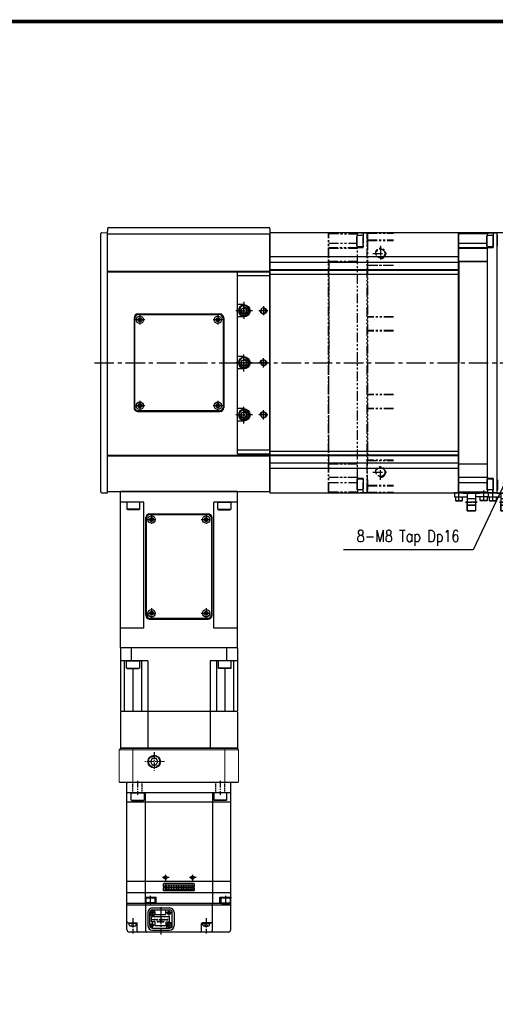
# Model space of a CAD drawing. Extents: x 8754 to 13695, y -84307 to -82568.
# Tile 16 of 34: x 9583 to 9949, y -83324 to -82568. Entities that reach past the tile are written whole.
import ezdxf

# ---------------------------------------------------------------- set-up
doc = ezdxf.new("R2010")
doc.units = 0
doc.header["$LTSCALE"] = 4
doc.header["$MEASUREMENT"] = 0
for name, pattern in [('CENTER', [2, 1.25, -0.25, 0.25, -0.25]), ('HIDDEN', [0.375, 0.25, -0.125]), ('PHANTOM', [2.5, 1.25, -0.25, 0.25, -0.25, 0.25, -0.25])]:
    doc.linetypes.add(name, pattern=pattern)
doc.layers.get('0').update_dxf_attribs({"linetype": 'CONTINUOUS'})
for name, color, linetype in [('0.CENTER', 1, 'CENTER'), ('CENTER', 1, 'CENTER'), ('CL', 1, 'CENTER'), ('HATCH', 1, 'CONTINUOUS'), ('HIDDEN', 3, 'HIDDEN'), ('PHANTOM', 6, 'PHANTOM'), ('RED', 1, 'CONTINUOUS')]:
    doc.layers.add(name, color=color, linetype=linetype)
doc.styles.add('GHS', font='romans.shx', dxfattribs={"width": 0.8, "bigfont": 'ghs.shx'})
doc.dimstyles.new('P3', dxfattribs={"dimscale": 3, "dimtxt": 3, "dimasz": 2.5, "dimexe": 1, "dimexo": 1, "dimgap": 1, "dimtad": 1, "dimdec": 3, "dimdsep": 46, "dimtxsty": 'GHS', "dimcen": 0, "dimclrd": 4, "dimclre": 4, "dimclrt": 4, "dimadec": 0, "dimazin": 0, "dimtfac": 1, "dimtdec": 3, "dimtmove": 0, "dimatfit": 3, "dimfxl": 0, "dimtolj": 1, "dimarcsym": 0})

# ---------------------------------------------------------------- blocks, each defined once
blk = doc.blocks.new('A$C2476062C')
for p, q in [((-4.7, 4.25), (-5, 3.73)), ((-5, 3.73), (-5, -3.73)), ((-4.7, 4.25), (-4.7, -4.25)), ((-4.7, 4.25), (0, 4.25)), ((0, 4.25), (0, -4.25)), ((-4.7, -4.25), (-5, -3.73)), ((0, -4.25), (-4.7, -4.25))]:
    blk.add_line(p, q)
blk = doc.blocks.new('A$C13C02A8A')
for p, q in [((0, 0), (0, 140)), ((25, 140), (0, 140)), ((25, 137), (0, 137)), ((25, 0), (25, 140)), ((20, 114.75), (25, 114.75)), ((20, 112.35), (18, 111.2)), ((18, 111.2), (18, 108.8)), ((18, 108.8), (20, 107.65)), ((22, 111.2), (20, 112.35)), ((20, 107.65), (22, 108.8)), ((22, 108.8), (22, 111.2)), ((20, 105.25), (25, 105.25)), ((18, 71.2), (20, 72.35)), ((18, 68.8), (18, 71.2)), ((20, 67.65), (18, 68.8)), ((20, 74.75), (25, 74.75)), ((20, 72.35), (22, 71.2)), ((22, 68.8), (20, 67.65)), ((22, 71.2), (22, 68.8)), ((20, 65.25), (25, 65.25)), ((18, 31.2), (20, 32.35)), ((18, 28.8), (18, 31.2)), ((20, 34.75), (25, 34.75)), ((20, 32.35), (22, 31.2)), ((22, 31.2), (22, 28.8)), ((20, 27.65), (18, 28.8)), ((22, 28.8), (20, 27.65)), ((20, 25.25), (25, 25.25)), ((25, 3), (0, 3)), ((25, 0), (0, 0))]:
    blk.add_line(p, q)
for centre, radius in [((20, 110), 4.25), ((20, 110), 3.73), ((5, 110), 2.1), ((5, 70), 2.1), ((20, 70), 4.25), ((20, 70), 3.73), ((5, 30), 2.1), ((20, 30), 4.25), ((20, 30), 3.73)]:
    blk.add_circle(centre, radius)
for centre in [(20, 110), (20, 70), (20, 30)]:
    blk.add_arc(centre, 4.75, 90, 270)
at = {"layer": 'CENTER'}
for p, q in [((20, 116.75), (20, 103.25)), ((13.25, 110), (26.75, 110)), ((20, 63.25), (20, 76.75)), ((13.25, 70), (26.75, 70)), ((20, 23.25), (20, 36.75)), ((13.25, 30), (26.75, 30))]:
    blk.add_line(p, q, dxfattribs=at)
at = {"layer": 'CENTER', "ltscale": 3}
for p, q in [((1.5, 110), (8.5, 110)), ((5, 113.5), (5, 106.5)), ((1.5, 70), (8.5, 70)), ((5, 66.5), (5, 73.5)), ((5, 26.5), (5, 33.5)), ((1.5, 30), (8.5, 30))]:
    blk.add_line(p, q, dxfattribs=at)
at = {"layer": 'HATCH'}
for centre, start, end in [((5, 110), 90, 0), ((5, 70), 0, 270), ((5, 30), 0, 270)]:
    blk.add_arc(centre, 2.5, start, end, dxfattribs=at)
blk = doc.blocks.new('A$C666675B6')
for p, q in [((-99.75, -29.26), (-99.75, 0.25)), ((-99.64, 0), (-99.75, 0.11)), ((99.64, 0), (-99.64, 0)), ((-98, 0.14), (-98, 0.25)), ((-97.41, 0.14), (-98, 0.14)), ((-89.85, 0.14), (-97.41, 0.14)), ((-89.85, 0.01), (-89.85, 0.14)), ((89.85, 0.01), (89.85, 0.14)), ((89.85, 0.14), (97.41, 0.14)), ((97.41, 0.14), (98, 0.14)), ((98, 0.14), (98, 0.25)), ((99.64, 0), (99.75, 0.11)), ((99.75, -29.26), (99.75, 0.25)), ((-99.25, -3.04), (-88.68, -3.04)), ((-99.24, -29.47), (-99.15, -7.49)), ((-97.75, -7.49), (-99.15, -7.49)), ((89.25, -7.49), (-89.25, -7.49)), ((-88.61, -7), (-88.68, -3.04)), ((-88.25, -7.49), (-88.25, -29.47)), ((-88, -29.47), (-88, -7.49)), ((-77.94, -7.49), (-77.94, -29.47)), ((-77.78, -29.47), (-77.78, -7.49)), ((77.78, -29.47), (77.78, -7.49)), ((77.94, -7.49), (77.94, -29.47)), ((88, -29.47), (88, -7.49)), ((88.25, -7.49), (88.25, -29.47)), ((88.61, -7), (88.68, -3.04)), ((99.25, -3.04), (88.68, -3.04)), ((97.75, -7.49), (99.15, -7.49)), ((99.24, -29.47), (99.15, -7.49)), ((-91.98, -29.47), (-91.98, -8.04)), ((91.98, -29.47), (91.98, -8.04)), ((99.25, -29.47), (-99.25, -29.47)), ((99.25, -29.76), (-99.25, -29.76)), ((-77.78, -29.47), (0, -29.47)), ((77.78, -29.47), (0, -29.47))]:
    blk.add_line(p, q)
for centre, radius, start, end in [((-99.25, -2.54), 0.5, 180, 270), ((-99.05, -6.79), 0.7, 180, 269.99987), ((-88.11, -6.99), 0.5, 180.97365, 270), ((88.11, -6.99), 0.5, 270, 359.02635), ((99.05, -6.79), 0.7, 270.00013, 0), ((99.25, -2.54), 0.5, 270, 0), ((-99.25, -28.97), 0.5, 180, 270), ((-99.25, -29.26), 0.5, 180, 270), ((99.25, -28.97), 0.5, 270, 0), ((99.25, -29.26), 0.5, 270, 360)]:
    blk.add_arc(centre, radius, start, end)
blk = doc.blocks.new('A$C54DE511D')
for p, q in [((0, 3), (0, 128)), ((198, 128), (0, 128)), ((28.5, 3), (28.5, 128)), ((29, 3), (29, 128)), ((170, 3), (170, 128)), ((170.5, 3), (170.5, 128)), ((198, 3), (198, 128)), ((64.5, 92.5), (133.5, 92.5)), ((61.5, 26.5), (61.5, 89.5)), ((136.5, 26.5), (136.5, 89.5)), ((64.5, 23.5), (133.5, 23.5)), ((198, 3), (0, 3))]:
    blk.add_line(p, q)
for centre in [(59, 108), (99, 108), (139, 108)]:
    blk.add_circle(centre, 2.1)
for centre, start, end in [((64.5, 89.5), 90, 180), ((133.5, 89.5), 0, 90), ((64.5, 26.5), 180, 270), ((133.5, 26.5), 270, 0)]:
    blk.add_arc(centre, 3, start, end)
at = {"layer": 'CENTER', "ltscale": 0.2}
for p, q in [((62.5, 108), (55.5, 108)), ((59, 104.5), (59, 111.5)), ((102.5, 108), (95.5, 108)), ((135.5, 108), (142.5, 108)), ((139, 104.5), (139, 111.5))]:
    blk.add_line(p, q, dxfattribs=at)
at = {"layer": 'RED'}
for centre in [(59, 108), (99, 108), (139, 108)]:
    blk.add_arc(centre, 2.5, 270, 180, dxfattribs=at)
blk = doc.blocks.new('A$C598654BA')
for p, q in [((0, 3), (0, 65)), ((3, 68), (71, 68)), ((74, 65), (74, 3)), ((71, 0), (3, 0))]:
    blk.add_line(p, q)
for centre, start, end in [((3, 65), 90, 180), ((71, 65), 0, 90), ((3, 3), 180, 270), ((71, 3), 270, 0)]:
    blk.add_arc(centre, 3, start, end)
blk = doc.blocks.new('A$C5CE57031')
for p, q in [((2.85, 4), (1.85, 3.43)), ((1.85, 3.43), (1.85, 2.27)), ((1.85, 2.27), (2.85, 1.7)), ((3.85, 3.43), (2.85, 4)), ((2.85, 1.7), (3.85, 2.27)), ((3.85, 2.27), (3.85, 3.43))]:
    blk.add_line(p, q)
for radius in [2.85, 1.5]:
    blk.add_circle((2.85, 2.85), radius)
at = {"layer": 'CENTER', "ltscale": 0.5}
for p, q in [((6.7, 2.85), (-1, 2.85)), ((2.85, 6.7), (2.85, -1))]:
    blk.add_line(p, q, dxfattribs=at)
blk = doc.blocks.new('A$C3C3C1E8B')
for p, q in [((0, 1.15), (-1, 0.58)), ((-1, 0.58), (-1, -0.58)), ((1, 0.58), (0, 1.15)), ((1, -0.58), (1, 0.58)), ((-1, -0.58), (0, -1.15)), ((0, -1.15), (1, -0.58))]:
    blk.add_line(p, q)
for radius in [2.85, 1.5]:
    blk.add_circle((0, 0), radius)
at = {"layer": 'CENTER'}
for p, q in [((-3.85, 0), (3.85, 0)), ((0, 3.85), (0, -3.85))]:
    blk.add_line(p, q, dxfattribs=at)
blk = doc.blocks.new('A$C42A54441')
for p, q in [((0.08, 4.51), (0, 0)), ((0.58, 5), (199.42, 5)), ((199.92, 4.51), (200, 0)), ((0, 0), (200, 0))]:
    blk.add_line(p, q)
for centre, start, end in [((0.58, 4.5), 90, 179), ((199.42, 4.5), 1.00004, 90)]:
    blk.add_arc(centre, 0.5, start, end)
blk = doc.blocks.new('A$C6F3107FC')
for p, q in [((0.07, 0.98), (0, 5)), ((125.2, 5), (0, 5)), ((124.13, 0), (1.07, 0)), ((125.13, 0.98), (125.2, 5))]:
    blk.add_line(p, q)
for centre, start, end in [((1.07, 1), 181, 270), ((124.13, 1), 270, 359)]:
    blk.add_arc(centre, 1, start, end)
blk = doc.blocks.new('A$C3AC77BE8')
for p, q in [((-45, -119), (-45, 1)), ((45, 1), (-45, 1)), ((45, -119), (45, 1)), ((-27, -7), (-45, -7)), ((-27, -104), (-27, -7)), ((27, -104), (27, -7)), ((45, -7), (27, -7)), ((-25.5, -94), (-25.5, -19)), ((-22.5, -16), (22.5, -16)), ((25.5, -94), (25.5, -19)), ((-22.5, -97), (22.5, -97)), ((-27, -104), (-45, -104)), ((45, -104), (27, -104)), ((45, -119), (-45, -119))]:
    blk.add_line(p, q)
for centre, start, end in [((-22.5, -19), 90, 180), ((22.5, -19), 0, 90), ((-22.5, -94), 180, 270), ((22.5, -94), 270, 0)]:
    blk.add_arc(centre, 3, start, end)
blk = doc.blocks.new('A$C65A35FE7')
at = {"ltscale": 3}
for p, q in [((-4, -73), (-4, 1)), ((-1, 4), (43, 4)), ((46, 1), (46, -73)), ((43, -76), (-1, -76))]:
    blk.add_line(p, q, dxfattribs=at)
for centre, start, end in [((-1, 1), 90, 180), ((43, 1), 0, 90), ((-1, -73), 180, 270), ((43, -73), 270, 0)]:
    blk.add_arc(centre, 3, start, end, dxfattribs=at)
blk = doc.blocks.new('A$C70EF1010')
for p, q in [((39.780948, 8), (-39.780948, 8)), ((-40, -76.7), (-40, 7.45)), ((40, 0), (-40, 0)), ((-26, 0), (-26, -85)), ((26, -85), (26, 0)), ((40, -105), (40, 7.45)), ((40, -7.2), (-40, -7.2)), ((40, -68.2), (-40, -68.2)), ((-12, -70.3), (-12, -71.9)), ((-11.6, -71.9), (-12, -71.9)), ((-11.6, -73.1), (-12, -73.1)), ((-12, -73.1), (-12, -74.7)), ((-11.6, -73.1), (-11.6, -71.9)), ((11.5, -69.8), (-11.5, -69.8)), ((11.5, -75.2), (-11.5, -75.2)), ((-10.9, -71.1), (-10.9, -73.9)), ((-10.4, -70.6), (10.4, -70.6)), ((-10.4, -73.02), (-10.4, -72.38)), ((-8.6, -72.38), (-10.4, -72.38)), ((-9.95, -72.503429), (-10.4, -72.38)), ((-9.95, -72.896571), (-10.4, -73.02)), ((-8.6, -73.02), (-10.4, -73.02)), ((-10.4, -74.4), (10.4, -74.4)), ((-9.05, -72.503429), (-9.95, -72.503429)), ((-9.95, -72.896571), (-9.95, -72.503429)), ((-9.05, -72.896571), (-9.95, -72.896571)), ((-9.05, -72.503429), (-8.6, -72.38)), ((-9.05, -72.896571), (-9.05, -72.503429)), ((-9.05, -72.896571), (-8.6, -73.02)), ((-8.6, -73.02), (-8.6, -72.38)), ((-7.8, -74.4), (-7.8, -70.6)), ((-7.75, -74.4), (-7.75, -70.6)), ((-7.45, -74.4), (-7.45, -70.6)), ((-7.4, -74.4), (-7.4, -70.6)), ((-6.6, -73.02), (-6.6, -72.38)), ((-4.8, -72.38), (-6.6, -72.38)), ((-6.15, -72.503429), (-6.6, -72.38)), ((-6.15, -72.896571), (-6.6, -73.02)), ((-4.8, -73.02), (-6.6, -73.02)), ((-5.25, -72.503429), (-6.15, -72.503429)), ((-6.15, -72.896571), (-6.15, -72.503429)), ((-5.25, -72.896571), (-6.15, -72.896571)), ((-5.25, -72.503429), (-4.8, -72.38)), ((-5.25, -72.896571), (-5.25, -72.503429)), ((-5.25, -72.896571), (-4.8, -73.02)), ((-4.8, -73.02), (-4.8, -72.38)), ((-4, -74.4), (-4, -70.6)), ((-3.95, -74.4), (-3.95, -70.6)), ((-3.65, -74.4), (-3.65, -70.6)), ((-3.6, -74.4), (-3.6, -70.6)), ((-2.8, -73.02), (-2.8, -72.38)), ((-1, -72.38), (-2.8, -72.38)), ((-2.35, -72.503429), (-2.8, -72.38)), ((-2.35, -72.896571), (-2.8, -73.02)), ((-1, -73.02), (-2.8, -73.02)), ((-1.45, -72.503429), (-2.35, -72.503429)), ((-2.35, -72.896571), (-2.35, -72.503429)), ((-1.45, -72.896571), (-2.35, -72.896571)), ((-1.45, -72.503429), (-1, -72.38)), ((-1.45, -72.896571), (-1.45, -72.503429)), ((-1.45, -72.896571), (-1, -73.02)), ((-1, -73.02), (-1, -72.38)), ((-0.2, -74.4), (-0.2, -70.6)), ((-0.15, -74.4), (-0.15, -70.6)), ((0.15, -74.4), (0.15, -70.6)), ((0.2, -74.4), (0.2, -70.6)), ((1, -73.02), (1, -72.38)), ((2.8, -72.38), (1, -72.38)), ((1.45, -72.503429), (1, -72.38)), ((1.45, -72.896571), (1, -73.02)), ((2.8, -73.02), (1, -73.02)), ((2.35, -72.503429), (1.45, -72.503429)), ((1.45, -72.896571), (1.45, -72.503429)), ((2.35, -72.896571), (1.45, -72.896571)), ((2.35, -72.503429), (2.8, -72.38)), ((2.35, -72.896571), (2.35, -72.503429)), ((2.35, -72.896571), (2.8, -73.02)), ((2.8, -73.02), (2.8, -72.38)), ((3.6, -74.4), (3.6, -70.6)), ((3.65, -74.4), (3.65, -70.6)), ((3.95, -74.4), (3.95, -70.6)), ((4, -74.4), (4, -70.6)), ((4.8, -73.02), (4.8, -72.38)), ((6.6, -72.38), (4.8, -72.38)), ((5.25, -72.503429), (4.8, -72.38)), ((5.25, -72.896571), (4.8, -73.02)), ((6.6, -73.02), (4.8, -73.02)), ((6.15, -72.503429), (5.25, -72.503429)), ((5.25, -72.896571), (5.25, -72.503429)), ((6.15, -72.896571), (5.25, -72.896571)), ((6.15, -72.503429), (6.6, -72.38)), ((6.15, -72.896571), (6.15, -72.503429)), ((6.15, -72.896571), (6.6, -73.02)), ((6.6, -73.02), (6.6, -72.38)), ((7.4, -74.4), (7.4, -70.6)), ((7.45, -74.4), (7.45, -70.6)), ((7.75, -74.4), (7.75, -70.6)), ((7.8, -74.4), (7.8, -70.6)), ((8.6, -73.02), (8.6, -72.38)), ((10.4, -72.38), (8.6, -72.38)), ((9.05, -72.503429), (8.6, -72.38)), ((9.05, -72.896571), (8.6, -73.02)), ((10.4, -73.02), (8.6, -73.02)), ((9.95, -72.503429), (9.05, -72.503429)), ((9.05, -72.896571), (9.05, -72.503429)), ((9.95, -72.896571), (9.05, -72.896571)), ((9.95, -72.503429), (10.4, -72.38)), ((9.95, -72.896571), (9.95, -72.503429)), ((9.95, -72.896571), (10.4, -73.02)), ((10.4, -73.02), (10.4, -72.38)), ((10.9, -73.9), (10.9, -71.1)), ((11.6, -72.9), (11.6, -72.1)), ((11.6, -72.1), (12, -72.1)), ((11.6, -72.9), (12, -72.9)), ((12, -72.1), (12, -70.3)), ((12, -74.7), (12, -72.9)), ((-40, -76.7), (40, -76.7)), ((-40, -84.65), (-40, -77.05)), ((-29.257875, -76.7), (-29.279464, -76.7)), ((-26.000023, -80.2), (-17.500011, -80.2)), ((-26.000011, -80.2), (-26.000011, -81)), ((-18.000011, -81), (-26.000011, -81)), ((-25.500011, -81), (-25.500011, -84.624723)), ((-18.500011, -81), (-18.500011, -84.624723)), ((-18.000011, -80.2), (-18.000011, -81)), ((-17.500011, -85), (-17.500011, -80.2)), ((31.499989, -80.2), (39.999989, -80.2)), ((31.499989, -85.000001), (31.499989, -80.200001)), ((31.999989, -80.2), (31.999989, -81)), ((39.999989, -81), (31.999989, -81)), ((32.499989, -84.624723), (32.499989, -81)), ((39.499989, -81), (39.499989, -84.624723)), ((39.999989, -80.2), (39.999989, -81)), ((-33, -85), (-40, -85)), ((-40, -105), (-40, -85)), ((-40, -86), (40, -86)), ((40, -85), (-39.887339, -85)), ((-25.500011, -84.624723), (-24.850011, -85)), ((-18.500011, -84.624723), (-25.500011, -84.624723)), ((-25.5, -106), (-25.5, -85)), ((-19.150011, -85), (-24.850011, -85)), ((-20.35, -88.5), (-7.15, -88.5)), ((-20.35, -90), (-7.15, -90)), ((-18.500011, -84.624723), (-19.150011, -85)), ((-10.25, -90), (-10.25, -93.5)), ((25.5, -85), (25.5, -106)), ((32.499989, -84.624723), (39.499989, -84.624723)), ((32.499989, -84.624723), (33.149989, -85)), ((33.149989, -85), (38.849989, -85)), ((39.499989, -84.624723), (38.849989, -85)), ((-23.95, -92.1), (-23.95, -101.9)), ((-22.45, -101.9), (-22.45, -92.1)), ((-20.15, -94.3), (-22.45, -94.3)), ((-21.05, -99.2), (-21.05, -95)), ((-21.05, -95), (-7.25, -95)), ((-19.442893, -93.007107), (-20.857106, -91.592894)), ((-20.857106, -93.007107), (-19.442893, -91.592894)), ((-19, -97.8), (-19, -97.3)), ((-18.5, -97.3), (-19, -97.3)), ((-18.5, -97.8), (-19, -97.8)), ((-18.75, -98.005467), (-18.75, -97.094259)), ((-18.55, -93.5), (-10.25, -93.5)), ((-18.5, -97.8), (-18.5, -97.3)), ((-17, -97.8), (-17, -97.3)), ((-16.5, -97.3), (-17, -97.3)), ((-16.5, -97.8), (-17, -97.8)), ((-16.5, -97.8), (-16.5, -97.3)), ((-15, -97.8), (-15, -97.3)), ((-14.5, -97.3), (-15, -97.3)), ((-14.5, -97.8), (-15, -97.8)), ((-14.5, -97.8), (-14.5, -97.3)), ((-13, -97.8), (-13, -97.3)), ((-12.5, -97.3), (-13, -97.3)), ((-12.5, -97.8), (-13, -97.8)), ((-12.5, -97.8), (-12.5, -97.3)), ((-11, -97.8), (-11, -97.3)), ((-10.5, -97.3), (-11, -97.3)), ((-10.5, -97.8), (-11, -97.8)), ((-10.5, -97.8), (-10.5, -97.3)), ((-9, -97.8), (-9, -97.3)), ((-8.5, -97.3), (-9, -97.3)), ((-8.5, -97.8), (-9, -97.8)), ((-8.75, -98.005467), (-8.75, -97.094259)), ((-8.5, -97.8), (-8.5, -97.3)), ((-7.25, -99.2), (-7.25, -95)), ((-5.05, -101.9), (-5.05, -92.1)), ((-3.55, -92.1), (-3.55, -101.9)), ((-39, -100), (-32.4, -100)), ((-38.5, -100), (-38.5, -100.5)), ((-32.5, -100.5), (-38.5, -100.5)), ((-38.164095, -101.481898), (-38.25, -100.5)), ((-35.5, -102.5), (-36.662901, -101.828599)), ((-35.5, -102.5), (-34.337099, -101.828599)), ((-32.835905, -101.481898), (-32.75, -100.5)), ((-32.5, -100), (-32.5, -100.5)), ((-32, -106), (-32, -100.4)), ((-18.25, -99.2), (-21.05, -99.2)), ((-20.35, -104), (-7.15, -104)), ((-20.35, -105.5), (-7.15, -105.5)), ((-18.25, -102), (-18.25, -99.2)), ((-18.25, -102), (-9.75, -102)), ((-15.9, -98.9), (-16.4, -98.9)), ((-16.4, -99.4), (-16.4, -98.9)), ((-15.9, -99.4), (-16.4, -99.4)), ((-15.9, -99.4), (-15.9, -98.9)), ((-13.9, -98.9), (-14.4, -98.9)), ((-14.4, -99.4), (-14.4, -98.9)), ((-13.9, -99.4), (-14.4, -99.4)), ((-13.9, -99.4), (-13.9, -98.9)), ((-11.9, -98.9), (-12.4, -98.9)), ((-12.4, -99.4), (-12.4, -98.9)), ((-11.9, -99.4), (-12.4, -99.4)), ((-11.9, -99.4), (-11.9, -98.9)), ((-9.75, -99.2), (-7.25, -99.2)), ((-9.75, -102), (-9.75, -99.2)), ((-9.35, -104), (-9.35, -101.7)), ((-8.057106, -102.407107), (-6.642893, -100.992894)), ((-6.642893, -102.407107), (-8.057106, -100.992894)), ((-7.35, -99.7), (-5.05, -99.7)), ((17.5, -106), (17.5, -100.4)), ((25, -100), (17.9, -100)), ((18, -100), (18, -100.5)), ((18, -100.5), (24, -100.5)), ((18.335905, -101.481898), (18.25, -100.5)), ((21, -102.5), (19.837099, -101.828599)), ((21, -102.5), (22.162901, -101.828599)), ((23.664095, -101.481898), (23.75, -100.5)), ((24, -100), (24, -100.5)), ((38, -107), (-38, -107))]:
    blk.add_line(p, q)
for centre, radius in [((-10.4, -65.1), 1), ((10.4, -65.1), 1), ((-20.15, -92.3), 1.75), ((-7.65, -92.3), 1), ((-20.65, -101.7), 1), ((-7.35, -101.7), 1.75)]:
    blk.add_circle(centre, radius)
for centre, radius, start, end in [((-39.2, 7.45), 0.8, 136.567463, 180), ((35.2, 8.2), 0.2, 180, 270), ((39.2, 7.45), 0.8, 0, 43.432537), ((-11.5, -70.3), 0.5, 90, 180), ((-11.5, -74.7), 0.5, 180, 270), ((-10.4, -71.1), 0.5, 90, 180), ((-10.4, -73.9), 0.5, 180, 270), ((10.4, -71.1), 0.5, 0, 90), ((10.4, -73.9), 0.5, 270, 0), ((11.5, -70.3), 0.5, 0, 90), ((11.5, -74.7), 0.5, 270, 0), ((-39.4, -77.05), 0.6, 144.314665, 180), ((-39.4, -84.65), 0.6, 180, 215.685335), ((-20.35, -92.1), 3.6, 90, 180), ((-20.35, -92.1), 2.1, 90, 180), ((-7.15, -92.1), 3.6, 0, 90), ((-7.15, -92.1), 2.1, 0, 90), ((-20.15, -92.3), 2, 270, 323.130102), ((-39, -99), 1, 180, 270), ((-38, -105), 2, 180, 270), ((-37.367139, -101.412173), 0.8, 185, 252.473222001), ((-35.5, -95.5), 7, 252.473222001, 287.526777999), ((-33.63286, -101.412173), 0.8, 287.526777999, 355), ((-32.4, -100.4), 0.4, 0, 90), ((-20.35, -101.9), 3.6, 180, 270), ((-20.35, -101.9), 2.1, 180, 270), ((-7.35, -101.7), 2, 90, 180), ((-7.15, -101.9), 3.6, 270, 0), ((-7.15, -101.9), 2.1, 270, 0), ((17.9, -100.4), 0.4, 90, 180), ((19.132861, -101.412173), 0.8, 185, 252.473222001), ((21, -95.5), 7, 252.473222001, 287.526777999), ((22.86714, -101.412173), 0.8, 287.526777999, 355), ((25, -99), 1, 270, 300), ((38, -105), 2, 270, 0), ((-31, -106), 1, 180, 270), ((-24.5, -106), 1, 180, 270), ((16.5, -106), 1, 270, 0), ((24.5, -106), 1, 270, 0)]:
    blk.add_arc(centre, radius, start, end)
at = {"layer": 'CENTER'}
for p, q in [((-31.819805, 9.184682), (-31.819805, -1.589557)), ((31.819805, 9.184682), (31.819805, -1.589557)), ((-7.583401, -65.1), (-12.735583, -65.1)), ((-10.4, -62.925807), (-10.4, -67.276539)), ((13.216599, -65.1), (8.064417, -65.1)), ((10.4, -62.925807), (10.4, -67.276539)), ((11.529507, -72.7), (-11.529506, -72.7)), ((-9.5, -73.848143), (-9.5, -71.42088)), ((-5.7, -73.848143), (-5.7, -71.42088)), ((-1.9, -73.848143), (-1.9, -71.42088)), ((1.9, -73.848143), (1.9, -71.42088)), ((5.7, -73.848143), (5.7, -71.42088)), ((9.5, -73.848143), (9.5, -71.42088)), ((-22.000011, -79.068901), (-22.000012, -86.052435)), ((35.999989, -86.221121), (35.999989, -78.900218)), ((-20.15, -94.203814), (-20.15, -90.396186)), ((-13.75, -108.887091), (-13.75, -86.736163)), ((-7.65, -90.364348), (-7.65, -94.235652)), ((-35.5, -96.459199), (-35.5, -108.098954)), ((-18.103723, -92.3), (-22.25, -92.3)), ((-8.152446, -97.55), (-20.712333, -97.55)), ((-16.75, -98.005467), (-16.75, -97.094259)), ((-14.75, -98.005467), (-14.75, -97.094259)), ((-12.75, -98.005467), (-12.75, -97.094259)), ((-10.75, -98.005467), (-10.75, -97.094259)), ((-5.576861, -92.3), (-9.723138, -92.3)), ((21, -96.459199), (21, -108.098954)), ((-18.576861, -101.7), (-22.723138, -101.7)), ((-20.65, -99.764348), (-20.65, -103.635652)), ((-11.391862, -99.15), (-17.288428, -99.15)), ((-16.15, -99.605467), (-16.15, -98.694259)), ((-14.15, -99.605467), (-14.15, -98.694259)), ((-12.15, -99.605467), (-12.15, -98.694259)), ((-5.303723, -101.7), (-9.45, -101.7)), ((-7.35, -103.603814), (-7.35, -99.796186))]:
    blk.add_line(p, q, dxfattribs=at)
at = {"layer": 'HIDDEN'}
for p, q in [((-35.319805, 0), (-35.319805, 8)), ((-28.319805, 0), (-28.319805, 8)), ((28.319805, 0), (28.319805, 8)), ((35.319805, 0), (35.319805, 8))]:
    blk.add_line(p, q, dxfattribs=at)
at = {"layer": 'RED'}
for centre in [(-10.4, -65.1), (10.4, -65.1), (-7.65, -92.3), (-20.65, -101.7)]:
    blk.add_circle(centre, 1.25, dxfattribs=at)
blk = doc.blocks.new('A$C5DFC24A5')
at = {"color": 7, "linetype": 'Continuous', "lineweight": 15}
for p, q in [((-25, 46), (-26, 45)), ((-25, 46), (-25, -46)), ((-0.5, 46), (-25, 46)), ((-0.5, 46), (0, 45.5)), ((-26.5, 45), (-26.5, -45)), ((-26, 45), (-26, -45)), ((-25, 35.33), (-26, 34.98)), ((-25, 35.33), (0, 35.33)), ((-25, -35.33), (-26, -34.98)), ((-25, -35.33), (0, -35.33)), ((-26, -45), (-25, -46)), ((-25, -46), (-0.5, -46)), ((-0.5, -46), (0, -45.5))]:
    blk.add_line(p, q, dxfattribs=at)
for p, q in [((0, 45.5), (0, -45.5)), ((-103, 45), (-103.5, 44.5)), ((-103.5, 44.5), (-103.5, -44.5)), ((-103, 45), (-55, 45)), ((-94, 45), (-93.5, 44.5)), ((-93.5, 44.5), (-93.5, 24)), ((-93.5, 42.05), (-54.5, 42.05)), ((-55, 45), (-54.5, 44.5)), ((-54, 45), (-54.5, 44.5)), ((-54.5, 44.5), (-54.5, -44.5)), ((-54, 45), (-26, 45)), ((-103.5, 36.59), (-93.5, 36.59)), ((-87.5, 35.35), (-54.5, 35.35)), ((-93.5, 28.85), (-54.5, 28.85)), ((-93.5, 24), (-26, 24)), ((-16, -16.11), (-18.5, -17.56)), ((-16, -16.11), (-18.5, -17.56)), ((-18.5, -17.56), (-18.5, -20.44)), ((-18.5, -17.56), (-18.5, -20.44)), ((-18.5, -20.44), (-16, -21.89)), ((-13.5, -17.56), (-16, -16.11)), ((-13.5, -17.56), (-16, -16.11)), ((-16, -21.89), (-13.5, -20.44)), ((-13.5, -20.44), (-13.5, -17.56)), ((-13.5, -20.44), (-13.5, -17.56)), ((-93.5, -24), (-26, -24)), ((-93.5, -24), (-93.5, -44.5)), ((-93.5, -28.86), (-54.5, -28.86)), ((-103.5, -36.59), (-93.5, -36.59)), ((-87.5, -35.36), (-54.5, -35.36)), ((-103, -45), (-103.5, -44.5)), ((-103, -45), (-55, -45)), ((-94, -45), (-93.5, -44.5)), ((-93.5, -42.05), (-54.5, -42.05)), ((-55, -45), (-54.5, -44.5)), ((-54, -45), (-54.5, -44.5)), ((-54, -45), (-26, -45))]:
    blk.add_line(p, q)
blk.add_circle((-16, -19), 4.86)
at = {"layer": 'CL', "lineweight": 15}
blk.add_line((-16, -11.14), (-16, -26.86), dxfattribs=at)
at = {"layer": 'CL'}
blk.add_line((-23.36, -19), (-9.14, -19), dxfattribs=at)
blk.add_line((-23.36, -19), (-9.14, -19), dxfattribs=at)
blk.add_circle((-16, -19), 4.28, dxfattribs=at)
blk = doc.blocks.new('A$C0EE61813')
for p, q in [((-4.31, 6), (-5, 5.6)), ((-5, 2.34), (-5, 5.6)), ((-2.03, 5.6), (-5, 5.6)), ((-5, 0), (-5, 2.34)), ((5, 0), (-5, 0)), ((4.31, 6), (-4.31, 6)), ((5, 5.6), (-2.03, 5.6)), ((5, 5.6), (4.31, 6)), ((5, 5.6), (5, 0))]:
    blk.add_line(p, q)
blk = doc.blocks.new('A$C58104034')
for p, q in [((-4.31, 6), (-5, 5.6)), ((-5, 2.34), (-5, 5.6)), ((-2.03, 5.6), (-5, 5.6)), ((-5, 0), (-5, 2.34)), ((5, 0), (-5, 0)), ((4.31, 6), (-4.31, 6)), ((5, 5.6), (-2.03, 5.6)), ((5, 5.6), (4.31, 6)), ((5, 5.6), (5, 0))]:
    blk.add_line(p, q)
blk = doc.blocks.new('A$C336B129A')
for p, q in [((-6.3, 0.3), (-13, 0.3)), ((-13, 0.3), (-13, -2.7)), ((-6.3, 0), (-6.3, 0.3)), ((-6.3, 0), (6.3, 0)), ((-3.2, 0), (-3.2, -13.4)), ((3.2, 0), (3.2, -13.4)), ((6.3, 0), (6.3, 0.3)), ((6.3, 0.3), (13, 0.3)), ((13, 0.3), (13, -2.7)), ((-13, -2.7), (-3.2, -2.7)), ((-12.25, -2.7), (-12.25, -5.5)), ((-12.25, -2.7), (-6.75, -2.7)), ((-12.25, -5.5), (-11.9, -5.7)), ((-12.25, -5.5), (-6.75, -5.5)), ((-11.9, -5.7), (-7.1, -5.7)), ((-7.1, -5.7), (-6.75, -5.5)), ((-6.75, -5.5), (-6.75, -2.7)), ((3.2, -4.2), (-3.2, -4.2)), ((-3.2, -13.4), (-3.2, -6.2)), ((13, -2.7), (3.2, -2.7)), ((6.75, -5.5), (6.75, -2.7)), ((12.25, -2.7), (6.75, -2.7)), ((7.1, -5.7), (6.75, -5.5)), ((12.25, -5.5), (6.75, -5.5)), ((11.9, -5.7), (7.1, -5.7)), ((12.25, -5.5), (11.9, -5.7)), ((12.25, -2.7), (12.25, -5.5)), ((3.2, -9.2), (-3.2, -9.2)), ((-3.2, -9.2), (3.2, -9.2)), ((-3.2, -13.4), (3.2, -13.4)), ((3.2, -13.4), (-3.2, -13.4))]:
    blk.add_line(p, q)
at = {"layer": 'CENTER'}
for p, q in [((-9.5, -4.95), (-9.5, 2.55)), ((9.5, -4.95), (9.5, 2.55)), ((-4.43, -6.7), (4.43, -6.7)), ((4.43, -6.7), (-4.43, -6.7))]:
    blk.add_line(p, q, dxfattribs=at)

msp = doc.modelspace()

# ---------------------------------------------------------------- linework, layer by layer
for p, q in [((9775.334, -82731.4626), (10205.334, -82731.4626)), ((9775.334, -82731.4626), (9775.334, -82931.4626)), ((9920.4414, -82750.1626), (9775.334, -82750.1626)), ((9920.4414, -82754.3626), (9775.334, -82754.3626)), ((9920.4414, -82759.9626), (9775.334, -82759.9626)), ((9920.4414, -82760.4626), (9775.334, -82760.4626)), ((9775.334, -82763.4626), (9920.4414, -82763.4626)), ((9775.334, -82899.4626), (9920.4414, -82899.4626)), ((9920.4414, -82902.4626), (9775.334, -82902.4626)), ((9920.4414, -82902.9626), (9775.334, -82902.9626)), ((9920.4414, -82908.5626), (9775.334, -82908.5626)), ((9920.4414, -82912.7626), (9775.334, -82912.7626)), ((9775.334, -82931.4626), (10205.334, -82931.4626))]:
    msp.add_line(p, q)
at = {"const_width": 2.88}
msp.add_lwpolyline([(8755.259, -84279.9476), (8755.259, -82569.2276), (11174.459, -82569.2276), (11174.459, -84279.9476)], close=True, dxfattribs=at)
at = {"layer": '0.CENTER', "ltscale": 3}
msp.add_line((9640.334, -82831.4626), (10340.334, -82831.4626), dxfattribs=at)
at = {"layer": 'PHANTOM', "ltscale": 1.5}
for p, q in [((9820.4414, -82930.7126), (9820.4414, -82732.2126)), ((9820.7326, -82930.7126), (9820.7326, -82732.2126)), ((9820.7326, -82732.219), (9842.7187, -82732.3128)), ((9820.9414, -82731.7126), (9850.459, -82731.7126)), ((9842.467, -82733.7126), (9842.167, -82734.2322)), ((9842.167, -82741.6929), (9842.167, -82734.2322)), ((9842.467, -82742.2126), (9842.467, -82733.7126)), ((9847.167, -82733.7126), (9842.467, -82733.7126)), ((9842.7187, -82733.7126), (9842.7187, -82732.3108)), ((9847.167, -82732.2126), (9847.167, -82742.781)), ((9847.167, -82742.2126), (9847.167, -82733.7126)), ((9850.2057, -82731.8262), (9850.3194, -82731.7126)), ((9850.2057, -82931.0989), (9850.2057, -82731.8262)), ((9850.3454, -82733.4656), (9850.459, -82733.4644)), ((9850.3454, -82734.0538), (9850.3454, -82733.4656)), ((9850.3454, -82741.6126), (9850.3454, -82734.0538)), ((9850.459, -82731.4626), (9870.4414, -82731.4626)), ((9850.459, -82731.4626), (9850.459, -82731.9626)), ((9850.459, -82731.9626), (9870.4414, -82731.9626)), ((9850.459, -82731.9626), (9850.459, -82734.9626)), ((9850.459, -82734.9626), (9850.459, -82736.9626)), ((9850.459, -82736.9626), (9870.4414, -82736.9626)), ((9850.459, -82736.9626), (9850.459, -82737.4626)), ((9850.459, -82737.4626), (9850.459, -82756.4626)), ((9850.459, -82737.4626), (9870.4414, -82737.4626)), ((9820.7326, -82739.4787), (9842.167, -82739.4787)), ((9842.7187, -82743.2116), (9820.7326, -82743.2116)), ((9820.7326, -82743.4672), (9842.7187, -82743.4672)), ((9842.467, -82742.2126), (9842.167, -82741.6929)), ((9842.467, -82742.2126), (9847.167, -82742.2126)), ((9842.7187, -82920.7126), (9842.7187, -82742.2126)), ((9843.2102, -82742.8483), (9847.167, -82742.781)), ((9850.2188, -82741.6137), (9850.3454, -82741.6126)), ((9860.459, -82741.4626), (9860.459, -82753.4626)), ((9842.7187, -82753.5208), (9820.7326, -82753.5208)), ((9820.7326, -82753.6809), (9842.7187, -82753.6809)), ((9820.7326, -82753.6809), (9820.7326, -82831.4626)), ((9854.459, -82747.4626), (9866.459, -82747.4626)), ((9850.459, -82756.4626), (9870.4414, -82756.4626)), ((9850.459, -82756.4626), (9850.459, -82756.9126)), ((9850.459, -82756.9126), (9850.459, -82906.0126)), ((9870.4414, -82756.7126), (9850.659, -82756.7126)), ((9870.4414, -82796.0351), (9850.409, -82796.0351)), ((9870.4414, -82796.0351), (9850.459, -82796.0351)), ((9870.4414, -82796.207), (9850.459, -82796.207)), ((9870.4414, -82796.3739), (9850.459, -82796.3739)), ((9870.4414, -82806.7512), (9850.459, -82806.7512)), ((9870.4414, -82807.0901), (9850.409, -82807.0901)), ((9870.4414, -82806.9181), (9850.459, -82806.9181)), ((9870.4414, -82807.0901), (9850.459, -82807.0901)), ((9820.7326, -82909.2442), (9820.7326, -82831.4626)), ((9870.4414, -82855.8351), (9850.409, -82855.8351)), ((9870.4414, -82855.8351), (9850.459, -82855.8351)), ((9870.4414, -82856.007), (9850.459, -82856.007)), ((9870.4414, -82856.1739), (9850.459, -82856.1739)), ((9870.4414, -82866.8901), (9850.409, -82866.8901)), ((9870.4414, -82866.5512), (9850.459, -82866.5512)), ((9870.4414, -82866.7181), (9850.459, -82866.7181)), ((9870.4414, -82866.8901), (9850.459, -82866.8901)), ((9820.7326, -82909.2442), (9842.7187, -82909.2442)), ((9842.7187, -82909.4044), (9820.7326, -82909.4044)), ((9850.459, -82906.4626), (9850.459, -82906.0126)), ((9850.459, -82925.4626), (9850.459, -82906.4626)), ((9850.459, -82906.4626), (9870.4414, -82906.4626)), ((9870.4414, -82906.2126), (9850.659, -82906.2126)), ((9860.459, -82921.4626), (9860.459, -82909.4626)), ((9820.7326, -82919.4579), (9842.7187, -82919.4579)), ((9842.7187, -82919.7136), (9820.7326, -82919.7136)), ((9843.2102, -82920.0768), (9847.167, -82920.1441)), ((9847.167, -82930.7126), (9847.167, -82920.1441)), ((9854.459, -82915.4626), (9866.459, -82915.4626)), ((9820.7326, -82923.4465), (9842.167, -82923.4465)), ((9842.467, -82920.7126), (9842.167, -82921.2322)), ((9842.467, -82920.7126), (9842.167, -82921.2322)), ((9842.167, -82921.2322), (9842.167, -82928.6929)), ((9842.167, -82921.2322), (9842.167, -82928.6929)), ((9842.467, -82920.7126), (9842.467, -82929.2126)), ((9842.467, -82920.7126), (9847.167, -82920.7126)), ((9842.467, -82920.7126), (9842.467, -82929.2126)), ((9842.467, -82920.7126), (9847.167, -82920.7126)), ((9847.167, -82920.7126), (9847.167, -82929.2126)), ((9847.167, -82920.7126), (9847.167, -82929.2126)), ((9850.2188, -82921.3115), (9850.3454, -82921.3126)), ((9850.3454, -82921.3126), (9850.3454, -82928.8714)), ((9850.459, -82925.4626), (9870.4414, -82925.4626)), ((9850.459, -82925.9626), (9850.459, -82925.4626)), ((9850.459, -82925.9626), (9870.4414, -82925.9626)), ((9850.459, -82927.9626), (9850.459, -82925.9626)), ((9820.7326, -82930.7062), (9842.7187, -82930.6124)), ((9820.9414, -82931.2126), (9850.459, -82931.2126)), ((9842.467, -82929.2126), (9842.167, -82928.6929)), ((9842.467, -82929.2126), (9842.167, -82928.6929)), ((9847.167, -82929.2126), (9842.467, -82929.2126)), ((9847.167, -82929.2126), (9842.467, -82929.2126)), ((9842.7187, -82929.2126), (9842.7187, -82930.6143)), ((9850.2057, -82931.0989), (9850.3194, -82931.2126)), ((9850.3454, -82928.8714), (9850.3454, -82929.4595)), ((9850.3454, -82929.4595), (9850.459, -82929.4608)), ((9850.459, -82930.9626), (9850.459, -82927.9626)), ((9850.459, -82930.9626), (9870.4414, -82930.9626)), ((9850.459, -82931.4626), (9850.459, -82930.9626)), ((9850.459, -82931.4626), (9870.4414, -82931.4626))]:
    msp.add_line(p, q, dxfattribs=at)
for centre in [(9860.459, -82747.4626), (9860.459, -82915.4626)]:
    msp.add_circle(centre, 3.375, dxfattribs=at)
for centre, radius, start, end in [((9820.9414, -82732.2126), 0.5, 90, 180), ((9821.2326, -82732.2126), 0.5, 90, 180), ((9843.4112, -82732.4126), 0.7, 90, 179.9998736), ((9847.667, -82732.2126), 0.5, 90, 180), ((9843.2187, -82743.3482), 0.5, 90.9736496, 180), ((9860.459, -82747.4626), 4, 270, 180), ((9850.659, -82906.0126), 0.2, 180, 270), ((9860.459, -82915.4626), 4, 270, 180), ((9843.2187, -82919.5769), 0.5, 180, 269.0263504), ((9820.9414, -82930.7126), 0.5, 180, 270), ((9821.2326, -82930.7126), 0.5, 180, 270), ((9843.4112, -82930.5126), 0.7, 180.0001264, 270), ((9847.667, -82930.7126), 0.5, 180, 270)]:
    msp.add_arc(centre, radius, start, end, dxfattribs=at)

# ---------------------------------------------------------------- block references
for name, p, rotation in [('A$C6F3107FC', (9775.434, -82727.4626), 180), ('A$C42A54441', (9650.334, -82931.4626), 90.00000000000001), ('A$C54DE511D', (9647.334, -82732.4626), 270), ('A$C666675B6', (9950.2057, -82831.4626), 270), ('A$C598654BA', (9671.334, -82794.4626), 270), ('A$C0EE61813', (9740.334, -82938.4626), 180), ('A$C5DFC24A5', (9705.334, -83153.9626), 270), ('A$C58104034', (9669.979, -83060.4626), 180), ('A$C58104034', (9673.5142, -83161.9626), 180)]:
    msp.add_blockref(name, p, dxfattribs=dict(rotation=rotation))
at = {"xscale": -1, "rotation": 180}
for name, p in [('A$C2476062C', (9947.167, -82737.9626)), ('A$C0EE61813', (9670.334, -82938.4626)), ('A$C58104034', (9740.689, -83060.4626)), ('A$C58104034', (9737.1538, -83161.9626))]:
    msp.add_blockref(name, p, dxfattribs=at)
at = {"xscale": -1}
msp.add_blockref('A$C13C02A8A', (9775.334, -82901.4626), dxfattribs=at)
for name, p in [('A$C5CE57031', (9672.484, -82801.3126)), ('A$C5CE57031', (9732.484, -82801.3126)), ('A$C5CE57031', (9672.484, -82867.3126)), ('A$C5CE57031', (9732.484, -82867.3126)), ('A$C2476062C', (9947.167, -82924.9626)), ('A$C2476062C', (9947.167, -82924.9626)), ('A$C336B129A', (9930.334, -82931.7626)), ('A$C336B129A', (9956.334, -82931.7626)), ('A$C65A35FE7', (9684.334, -82951.9626)), ('A$C3C3C1E8B', (9684.334, -82951.9626)), ('A$C3C3C1E8B', (9726.334, -82951.9626)), ('A$C3C3C1E8B', (9684.334, -83023.9626)), ('A$C3C3C1E8B', (9726.334, -83023.9626)), ('A$C70EF1010', (9705.334, -83161.9626))]:
    msp.add_blockref(name, p)
at = {"ltscale": 3}
msp.add_blockref('A$C3AC77BE8', (9705.334, -82931.4626), dxfattribs=at)

# ---------------------------------------------------------------- texts
at = {"color": 4, "insert": (9921.1547, -82972.1626), "char_height": 9, "attachment_point": 9, "style": 'GHS'}
msp.add_mtext('8-M8 Tap Dp16', dxfattribs=at)

# ---------------------------------------------------------------- leaders
at = {"annotation_type": 0, "has_hookline": 1, "hookline_direction": 1, "text_width": 89.1429}
msp.add_leader([(9958.5494, -82918.2454), (9931.6547, -82975.1626), (9924.1547, -82975.1626)], dimstyle='P3', override={"dimgap": 1, "dimtad": 1}, dxfattribs=at)

doc.saveas('drawing.dxf')
